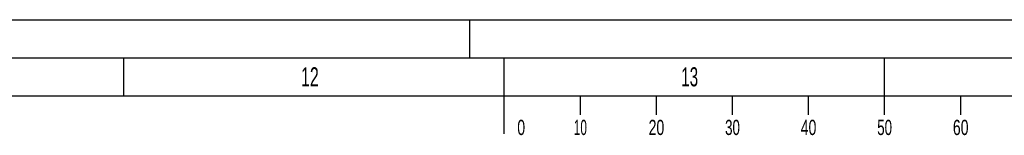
# Model space of a CAD drawing. Header units: millimetres. Extents: x 0 to 1189, y 0 to 841.
# Tile 84 of 117: x 531 to 660, y 826 to 841. Entities that reach past the tile are written whole.
import ezdxf
from ezdxf.enums import TextEntityAlignment as Align

# ---------------------------------------------------------------- set-up
doc = ezdxf.new("R2010")
doc.units = ezdxf.units.MM
doc.header["$LTSCALE"] = 65.395
doc.layers.get('0').update_dxf_attribs({"linetype": 'CONTINUOUS'})
doc.styles.add('TEXTSTYLE_2', font='txt')

msp = doc.modelspace()

# ---------------------------------------------------------------- linework, layer by layer
at = {"color": 5, "linetype": 'Continuous'}
for p, q in [((0, 841), (1189, 841)), ((590, 836), (590, 841)), ((544.5, 831), (544.5, 836)), ((644.5, 828.5), (644.5, 836)), ((10, 831), (1179, 831)), ((604.5, 831), (604.5, 828.5)), ((614.5, 831), (614.5, 828.5)), ((624.5, 831), (624.5, 828.5)), ((634.5, 831), (634.5, 828.5)), ((654.5, 831), (654.5, 828.5))]:
    msp.add_line(p, q, dxfattribs=at)
at = {"color": 6, "linetype": 'Continuous'}
for p, q in [((5, 836), (1184, 836)), ((594.5, 826), (594.5, 836))]:
    msp.add_line(p, q, dxfattribs=at)

# ---------------------------------------------------------------- texts
at = {"color": 5, "linetype": 'Continuous', "style": 'TEXTSTYLE_2'}
for s, width, p in [('12', 0.630952, (567.806, 832.248)), ('13', 0.595238, (617.806, 832.248))]:
    msp.add_text(s, height=2.50001, dxfattribs=dict(at, width=width)).set_placement(p)
for s, width, p in [('0', 0.690476, (596.75812, 825.84585)), ('10', 0.583333, (604.53713, 825.84585)), ('20', 0.690476, (614.53713, 825.84585)), ('30', 0.654762, (624.53713, 825.84585)), ('40', 0.690476, (634.53713, 825.84585)), ('50', 0.654762, (644.53713, 825.84585)), ('60', 0.690476, (654.53713, 825.84585))]:
    msp.add_text(s, height=2, dxfattribs=dict(at, width=width)).set_placement(p, align=Align.CENTER)

doc.saveas('drawing.dxf')
